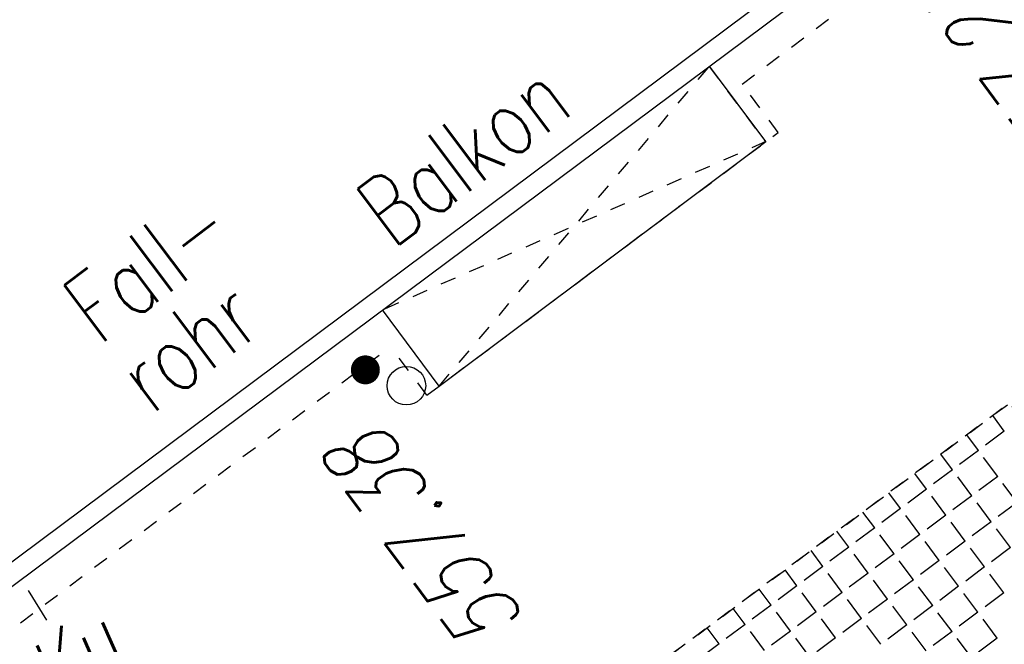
# Model space of a CAD drawing. Header units: metres. Extents: x 2 to 485, y 6 to 594.
# Tile 113 of 176: x 306.22 to 312.6, y 285.22 to 289.27. Entities that reach past the tile are written whole.
import ezdxf
from ezdxf.enums import TextEntityAlignment as Align

# ---------------------------------------------------------------- set-up
doc = ezdxf.new("R2010")
doc.units = ezdxf.units.M
doc.header["$LTSCALE"] = 0.0125
for name, pattern in [('260241_A_bea$0$GESTRICHELTX2', [0.7, 0.5, -0.2]), ('260241_A_bea$0$PUNKTIERT', [0.2, 0, -0.2]), ('GESTRICHELT', [0.4, 0.2, -0.2]), ('GEWOFAG_Hof 2_141023_Grundriss_bea$0$AUSGEZOGEN', [0]), ('GEWOFAG_Hof 2_141023_Grundriss_bea$0$VERDECKT2_S2', [0.15, 0.1, -0.05])]:
    doc.linetypes.add(name, pattern=pattern)
for name, color, linetype in [('260241_A_bea$0$B10_GEBAEUDE', 1, 'Continuous'), ('260241_A_bea$0$B13_GEB_ZUBEHOER', 12, 'Continuous'), ('260241_A_bea$0$B14_GEB_ZUB_GESTR', 12, 'Continuous'), ('260241_A_bea$0$B15_GEB_TXT', 12, 'Continuous'), ('260241_A_bea$0$B25_EINFASS_GEPKT', 7, '260241_A_bea$0$PUNKTIERT'), ('260241_A_bea$0$B28_VEINFASS_TXT', 5, 'Continuous'), ('260241_A_bea$0$B34_ZUBEHOER_1', 6, 'Continuous'), ('260241_A_bea$0$B53_HAUPTHOEHEN', 4, 'Continuous'), ('260241_A_bea$0$B54_HOEHEN', 253, 'Continuous'), ('f_feuerwehr', 10, 'Continuous'), ('f_schraff', 251, 'Continuous')]:
    doc.layers.add(name, color=color, linetype=linetype)
doc.layers.add('GEWOFAG_Hof 2_141023_Grundriss_bea$0$STANDARD', color=7, linetype='GEWOFAG_Hof 2_141023_Grundriss_bea$0$AUSGEZOGEN', lineweight=13)
doc.styles.add('260241_A_bea$0$ROMANS', font='ROMANS')

# ---------------------------------------------------------------- blocks, each defined once
blk = doc.blocks.new('260241_A_bea$0$HOEHENPKT_ZENTR')
at = {"const_width": 0.75}
blk.add_lwpolyline([(-0.375, 0, 1), (0.375, 0, 1)], format="xyb", close=True, dxfattribs=at)

msp = doc.modelspace()

# ---------------------------------------------------------------- linework, layer by layer
at = {"color": 252}
msp.add_ellipse((308.7256, 286.8999), major_axis=(0.0884, 0.0884), ratio=1, start_param=5.497787, end_param=11.780972, dxfattribs=at)
at = {"layer": '260241_A_bea$0$B10_GEBAEUDE', "color": 7, "linetype": 'Continuous'}
msp.add_line((275.3778, 262.796), (311.5625, 289.7828), dxfattribs=at)
at = {"layer": '260241_A_bea$0$B13_GEB_ZUBEHOER', "color": 7, "linetype": 'Continuous'}
for p, q in [((275.3455, 262.6223), (311.7445, 289.7563)), ((311.0555, 288.4813), (310.6907, 288.9707)), ((308.9385, 286.8973), (311.0555, 288.4813)), ((308.9385, 286.8973), (308.5709, 287.3905))]:
    msp.add_line(p, q, dxfattribs=at)
at = {"layer": '260241_A_bea$0$B14_GEB_ZUB_GESTR', "color": 7, "linetype": '260241_A_bea$0$GESTRICHELTX2'}
for p, q in [((308.9385, 286.8973), (310.6907, 288.9707)), ((311.0555, 288.4813), (308.5709, 287.3905))]:
    msp.add_line(p, q, dxfattribs=at)
at = {"layer": '260241_A_bea$0$B25_EINFASS_GEPKT', "color": 7, "linetype": '260241_A_bea$0$PUNKTIERT', "ltscale": 0.5}
for p, q in [((310.9025, 288.8539), (312.0545, 289.7203)), ((311.1357, 288.5411), (310.9025, 288.8539)), ((308.8583, 286.8375), (311.1357, 288.5411)), ((315.3049, 287.2568), (312.588, 286.7521)), ((303.8185, 283.5706), (308.6227, 287.1536)), ((308.8583, 286.8375), (308.6227, 287.1536)), ((312.588, 286.7521), (299.3744, 276.9384))]:
    msp.add_line(p, q, dxfattribs=at)
at = {"layer": '260241_A_bea$0$B28_VEINFASS_TXT', "color": 252, "linetype": 'Continuous'}
msp.add_line((306.2734, 285.5719), (306.3924, 285.3806), dxfattribs=at)
at = {"layer": 'f_feuerwehr', "linetype": 'GESTRICHELT'}
msp.add_line((299.3744, 276.9384), (315.9512, 289.2499), dxfattribs=at)
at = {"layer": 'f_schraff', "linetype": 'Continuous'}
for p, q in [((312.6007, 286.6051), (312.5256, 286.7057)), ((312.4328, 286.4798), (312.3574, 286.5808)), ((312.6007, 286.6051), (312.4786, 286.5139)), ((312.2648, 286.3545), (312.1891, 286.4559)), ((312.4328, 286.4798), (312.3106, 286.3886)), ((312.5581, 286.3118), (312.4669, 286.434)), ((312.0968, 286.2291), (312.0209, 286.3309)), ((312.2648, 286.3545), (312.1427, 286.2633)), ((312.3901, 286.1865), (312.299, 286.3086)), ((312.5581, 286.3118), (312.4359, 286.2207)), ((312.6834, 286.1439), (312.5922, 286.266)), ((311.9289, 286.1038), (311.8527, 286.206)), ((312.0968, 286.2291), (311.9747, 286.138)), ((312.2222, 286.0612), (312.131, 286.1833)), ((312.3901, 286.1865), (312.268, 286.0954)), ((312.5154, 286.0185), (312.4243, 286.1407)), ((312.6834, 286.1439), (312.5612, 286.0527)), ((311.7609, 285.9785), (311.6845, 286.081)), ((311.9289, 286.1038), (311.8067, 286.0127)), ((312.0542, 285.9359), (311.9631, 286.058)), ((312.2222, 286.0612), (312.1, 285.97)), ((312.3475, 285.8932), (312.2563, 286.0154)), ((312.5154, 286.0185), (312.3933, 285.9274)), ((311.593, 285.8532), (311.5162, 285.9561)), ((311.7609, 285.9785), (311.6388, 285.8874)), ((311.8863, 285.8106), (311.7951, 285.9327)), ((312.0542, 285.9359), (311.9321, 285.8447)), ((312.6407, 285.8506), (312.5496, 285.9727)), ((312.1795, 285.7679), (312.0884, 285.8901)), ((312.3475, 285.8932), (312.2253, 285.8021)), ((311.425, 285.7279), (311.348, 285.8311)), ((311.593, 285.8532), (311.4708, 285.7621)), ((311.7183, 285.6852), (311.6272, 285.8074)), ((311.8863, 285.8106), (311.7641, 285.7194)), ((312.4728, 285.7253), (312.3817, 285.8474)), ((312.6407, 285.8506), (312.5186, 285.7595)), ((312.0116, 285.6426), (311.9204, 285.7648)), ((312.1795, 285.7679), (312.0574, 285.6768)), ((311.2571, 285.6026), (311.1798, 285.7062)), ((311.425, 285.7279), (311.3029, 285.6367)), ((311.5504, 285.5599), (311.4592, 285.6821)), ((311.7183, 285.6852), (311.5962, 285.5941)), ((312.3048, 285.6), (312.2137, 285.7221)), ((312.4728, 285.7253), (312.3506, 285.6341)), ((312.5981, 285.5573), (312.507, 285.6795)), ((311.2571, 285.6026), (311.1349, 285.5114)), ((311.8436, 285.5173), (311.7525, 285.6394)), ((312.0116, 285.6426), (311.8894, 285.5515)), ((311.0891, 285.4773), (311.0115, 285.5813)), ((311.3824, 285.4346), (311.2913, 285.5568)), ((311.5504, 285.5599), (311.4282, 285.4688)), ((312.1369, 285.4747), (312.0457, 285.5968)), ((312.3048, 285.6), (312.1827, 285.5088)), ((312.4301, 285.432), (312.339, 285.5542)), ((312.5981, 285.5573), (312.476, 285.4662)), ((311.0891, 285.4773), (310.967, 285.3861)), ((311.6757, 285.392), (311.5845, 285.5141)), ((311.8436, 285.5173), (311.7215, 285.4262)), ((312.1369, 285.4747), (312.0147, 285.3835)), ((310.9212, 285.3519), (310.8433, 285.4563)), ((311.2145, 285.3093), (311.1233, 285.4315)), ((311.3824, 285.4346), (311.2603, 285.3435)), ((311.9689, 285.3493), (311.8778, 285.4715)), ((312.2622, 285.3067), (312.1711, 285.4289)), ((312.4301, 285.432), (312.308, 285.3409)), ((310.9212, 285.3519), (310.799, 285.2608)), ((311.5077, 285.2667), (311.4166, 285.3888)), ((311.6757, 285.392), (311.5535, 285.3008)), ((311.9689, 285.3493), (311.8468, 285.2582)), ((312.5555, 285.2641), (312.4643, 285.3862)), ((310.7532, 285.2266), (310.6751, 285.3314)), ((311.0465, 285.184), (310.9554, 285.3061)), ((311.2145, 285.3093), (311.0923, 285.2182)), ((311.801, 285.224), (311.7098, 285.3462)), ((312.0942, 285.1814), (312.0031, 285.3035)), ((312.2622, 285.3067), (312.1401, 285.2156)), ((310.7532, 285.2266), (310.6311, 285.1355)), ((311.3398, 285.1414), (311.2486, 285.2635)), ((311.5077, 285.2667), (311.3856, 285.1755)), ((312.3875, 285.1388), (312.2964, 285.2609)), ((312.5555, 285.2641), (312.4333, 285.1729))]:
    msp.add_line(p, q, dxfattribs=at)
at = {"layer": 'GEWOFAG_Hof 2_141023_Grundriss_bea$0$STANDARD', "color": 7, "linetype": 'GEWOFAG_Hof 2_141023_Grundriss_bea$0$VERDECKT2_S2', "lineweight": 18}
for p, q in [((310.688, 288.9692), (311.0528, 288.4797)), ((311.0528, 288.4797), (309.7033, 287.4702))]:
    msp.add_line(p, q, dxfattribs=at)

# ---------------------------------------------------------------- block references
at = {"layer": '260241_A_bea$0$B54_HOEHEN', "color": 252, "xscale": 0.125, "yscale": 0.125}
msp.add_blockref('260241_A_bea$0$HOEHENPKT_ZENTR', (308.4595, 287.0023), dxfattribs=at)

# ---------------------------------------------------------------- texts
at = {"layer": '260241_A_bea$0$B15_GEB_TXT', "color": 7, "style": '260241_A_bea$0$ROMANS', "width": 0.75}
msp.add_text('Balkon', height=0.45, rotation=36.96653, dxfattribs=at).set_placement((308.6346, 287.7803))
at = {"layer": '260241_A_bea$0$B28_VEINFASS_TXT', "color": 252, "style": '260241_A_bea$0$ROMANS', "oblique": 15.00004, "width": 0.75}
msp.add_text('Ku', height=0.45, rotation=38.92325, dxfattribs=at).set_placement((306.7015, 284.9361), align=Align.CENTER)
at = {"layer": '260241_A_bea$0$B34_ZUBEHOER_1', "color": 252, "style": '260241_A_bea$0$ROMANS', "width": 0.75}
for s, p in [('Fall-', (306.7324, 287.1557)), ('rohr', (307.0703, 286.7059))]:
    msp.add_text(s, height=0.45, rotation=36.90967, dxfattribs=at).set_placement(p)
at = {"layer": '260241_A_bea$0$B53_HAUPTHOEHEN', "color": 252, "style": '260241_A_bea$0$ROMANS', "oblique": 15.00004, "width": 0.75}
msp.add_text('557.25', height=0.45, rotation=126.64184, dxfattribs=at).set_placement((312.2371, 289.5377), align=Align.MIDDLE_RIGHT)
msp.add_text('557.38', height=0.45, rotation=126.64184, dxfattribs=at).set_placement((308.5614, 286.6622), align=Align.RIGHT)

doc.saveas('drawing.dxf')
